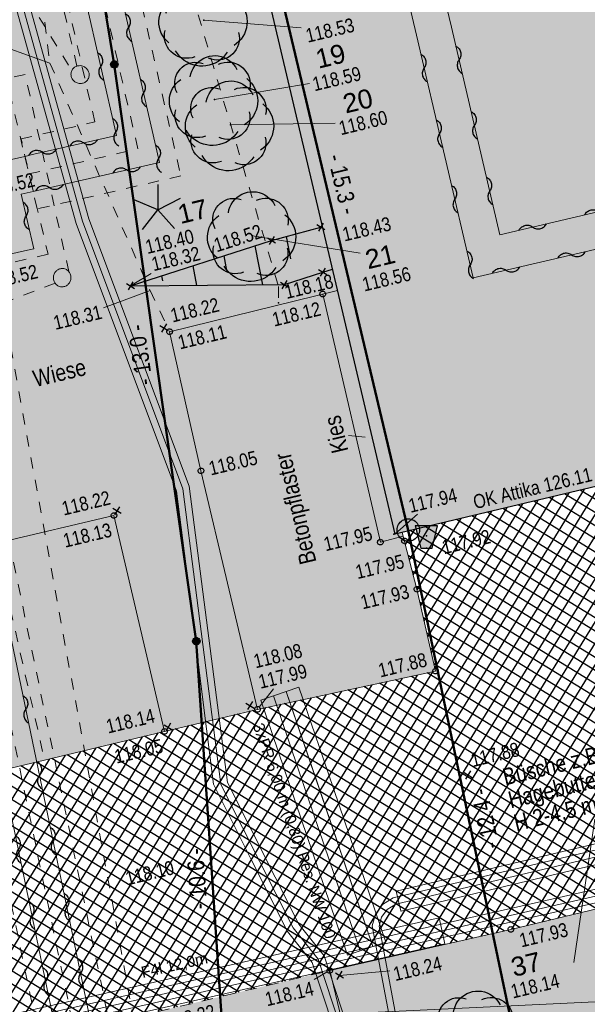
# Model space of a CAD drawing. Header units: metres. Extents: x 311004 to 311786, y 5688269 to 5688759.
# Tile 67 of 96: x 311197 to 311209, y 5688469 to 5688491. Entities that reach past the tile are written whole.
import ezdxf

# ---------------------------------------------------------------- set-up
doc = ezdxf.new("R2010")
doc.units = ezdxf.units.M
for name, pattern in [('1600.2028', [0]), ('2.10', [0.5, 0.25, -0.25]), ('2.31', [0]), ('2.32', [0]), ('2.35', [0]), ('2.611', [0]), ('2.7', [0]), ('2.8', [0])]:
    doc.linetypes.add(name, pattern=pattern)
doc.layers.get('0').update_dxf_attribs({"color": 1, "linetype": 'CONTINUOUS'})
for name, color, linetype in [('Bemaßung', 5, 'CONTINUOUS'), ('Bewuchs_Bäume', 92, 'CONTINUOUS'), ('Bewuchs_Sträucher_ Gebüsch', 1, 'CONTINUOUS'), ('Böschungen', 92, 'CONTINUOUS'), ('Dächer', 7, 'CONTINUOUS'), ('Fernwärme', 202, 'CONTINUOUS'), ('Flurstücke_Grenzpunkte', 51, 'CONTINUOUS'), ('Gebäude', 7, 'CONTINUOUS'), ('Gelände', 92, 'CONTINUOUS'), ('Nummerierung Pflanzen', 7, 'CONTINUOUS'), ('Nutzungsart', 92, 'CONTINUOUS'), ('Oberflächen', 7, 'CONTINUOUS'), ('Papierkörbe_Blumenkübel', 8, 'CONTINUOUS'), ('Schraffuren', 7, 'CONTINUOUS'), ('Straße', 7, 'CONTINUOUS'), ('Stromversorgung', 1, 'CONTINUOUS')]:
    doc.layers.add(name, color=color, linetype=linetype)
doc.styles.add('Bemaßung', font='Arial Narrow.ttf')
doc.styles.add('Beschriftung Elektroleitung', font='Arial.ttf', dxfattribs={"width": 0.97})
doc.styles.add('Geländehöhe', font='Arial Narrow.ttf')
doc.styles.add('Oberflächenmaterial', font='Arial Narrow.ttf')
doc.styles.add('Sachdaten Baum', font='Arial.ttf')

# ---------------------------------------------------------------- blocks, each defined once
blk = doc.blocks.new('Grenzpunkt')
at = {"color": 0, "lineweight": -2}
blk.add_lwpolyline([(0.433013, -0.25, -0.5773502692), (-0.433013, -0.25, -0.5773502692), (0, 0.5, -0.5773502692)], format="xyb", close=True, dxfattribs=at)
blk = doc.blocks.new('S2.100')
at = {"color": 0, "lineweight": -2}
for points in [[(-0.5, 0.5), (0.5, -0.5)], [(0.5, 0.5), (-0.5, -0.5)]]:
    blk.add_lwpolyline(points, dxfattribs=at)
blk = doc.blocks.new('S2.17')
at = {"color": 0, "lineweight": -2}
for points in [[(0, 0.375), (0, 0), (0.245, -0.28)], [(0, 0), (0.335, 0.17)], [(-0.23, -0.295), (0, 0), (-0.35, 0.145)]]:
    blk.add_lwpolyline(points, dxfattribs=at)
blk = doc.blocks.new('S2.144')
at = {"lineweight": -2}
blk.add_hatch(color=0, dxfattribs=at).paths.add_polyline_path([(-0.1, 0.2), (0.1, 0.2), (0.05, 0), (-0.05, 0)], flags=0)
at = {"color": 30}
blk.add_lwpolyline([(-0.1, 0.2), (-0.05, 0), (0.05, 0), (0.1, 0.2)], close=True, dxfattribs=at)
at = {"color": 0, "lineweight": -2}
blk.add_point((0, 0.111112), dxfattribs=at)
blk.add_point((0, 0.111112), dxfattribs=at)
at = {"color": 30}
blk.add_point((0, 0), dxfattribs=at)
blk = doc.blocks.new('S2.74', base_point=(0.010657, 0.01036))
at = {"color": 0, "lineweight": -2}
for points in [[(-0.25874, 0.264508), (-0.252041, 0.297084), (-0.241452, 0.328611), (-0.227128, 0.358626), (-0.209278, 0.386688), (-0.188166, 0.412385), (-0.164101, 0.43534), (-0.137436, 0.455216), (-0.108564, 0.471722), (-0.077906, 0.484614), (-0.045914, 0.493704), (-0.013059, 0.498858), (0.02018, 0.5), (0.053312, 0.497114), (0.085852, 0.490242), (0.117322, 0.479484), (0.14726, 0.465001), (0.175226, 0.447002), (0.20081, 0.425754), (0.223637, 0.401566), (0.24337, 0.374796), (0.259722, 0.345835)], [(-0.406145, 0.086604), (-0.41839, 0.115211), (-0.426729, 0.145191), (-0.431012, 0.176012), (-0.431165, 0.20713), (-0.427184, 0.237992), (-0.41914, 0.268052), (-0.407176, 0.296778), (-0.391504, 0.32366), (-0.3724, 0.348224), (-0.350203, 0.370033), (-0.325307, 0.388701), (-0.298153, 0.403898), (-0.26922, 0.415354), (-0.239024, 0.422868), (-0.208096, 0.426304), (-0.176986, 0.425604), (-0.146245, 0.420778), (-0.116416, 0.411914)], [(0.056404, 0.40683), (0.086648, 0.418137), (0.118101, 0.425436), (0.150234, 0.428604), (0.182507, 0.427589), (0.214377, 0.422407), (0.24531, 0.413146), (0.274784, 0.399962), (0.302304, 0.383074), (0.327409, 0.362769), (0.349676, 0.339386), (0.368731, 0.31332), (0.384254, 0.285007), (0.395984, 0.254924), (0.403722, 0.223576), (0.407342, 0.191492), (0.406779, 0.159208), (0.402045, 0.127268)], [(-0.38073, -0.238705), (-0.40627, -0.215832), (-0.428982, -0.19015), (-0.448559, -0.162004), (-0.464736, -0.131776), (-0.477294, -0.099874), (-0.486062, -0.06673), (-0.490925, -0.032792), (-0.491814, 0.001482), (-0.488718, 0.035626), (-0.481678, 0.06918), (-0.470792, 0.10169), (-0.456204, 0.132717), (-0.438112, 0.16184), (-0.416762, 0.188666), (-0.392442, 0.212832), (-0.365482, 0.23401)], [(0.371547, 0.244176), (0.39805, 0.220802), (0.42177, 0.194608), (0.442408, 0.165924), (0.459704, 0.135109), (0.473442, 0.102551), (0.483449, 0.06866), (0.489598, 0.033862), (0.491814, -0.001406), (0.490066, -0.0367), (0.484379, -0.071577), (0.474822, -0.105598), (0.461518, -0.138334), (0.444631, -0.169376), (0.424375, -0.198332), (0.401005, -0.224838), (0.374814, -0.248561), (0.346132, -0.269203)], [(-0.091002, -0.396276), (-0.121614, -0.405814), (-0.153197, -0.41134), (-0.185229, -0.412764), (-0.217178, -0.410059), (-0.248514, -0.403274), (-0.27872, -0.392518), (-0.307294, -0.377971), (-0.333761, -0.359874), (-0.357685, -0.338526), (-0.378668, -0.314283), (-0.396362, -0.287544), (-0.410476, -0.258754), (-0.420772, -0.22839), (-0.427084, -0.196954), (-0.429304, -0.164968), (-0.427397, -0.132961), (-0.421394, -0.101465)], [(0.396962, -0.12688), (0.403056, -0.158524), (0.404926, -0.190696), (0.40254, -0.222833), (0.395939, -0.254376), (0.385239, -0.284773), (0.370626, -0.313495), (0.352355, -0.340041), (0.330744, -0.363946), (0.306172, -0.384796), (0.279066, -0.402225), (0.2499, -0.41593), (0.219182, -0.42567), (0.187447, -0.431278), (0.15525, -0.432654), (0.123154, -0.429776), (0.091716, -0.422692), (0.061486, -0.411526)], [(0.269888, -0.345447), (0.248705, -0.374914), (0.224464, -0.401921), (0.197446, -0.42615), (0.16797, -0.44732), (0.13638, -0.465183), (0.103044, -0.479528), (0.068355, -0.490188), (0.032716, -0.497039), (-0.003453, -0.5), (-0.03973, -0.499037), (-0.075692, -0.49416), (-0.110917, -0.485428), (-0.144992, -0.472943), (-0.177519, -0.45685), (-0.208118, -0.437336), (-0.236429, -0.414632), (-0.262122, -0.389002), (-0.284897, -0.360748), (-0.304486, -0.330198)]]:
    blk.add_lwpolyline(points, dxfattribs=at)
blk.add_point((0.010657, 0.01036), dxfattribs=at)
blk = doc.blocks.new('Grenzpunkt_ Abm. nach Quellenlage n. zu spezifizieren')
at = {"lineweight": -2}
blk.add_hatch(color=0, dxfattribs=at).paths.add_polyline_path([(0.165, 0), (0.159378, -0.042705), (0.142894, -0.0825), (0.116673, -0.116673), (0.0825, -0.142894), (0.042705, -0.159378), (0, -0.165), (-0.042705, -0.159378), (-0.0825, -0.142894), (-0.116673, -0.116673), (-0.142894, -0.0825), (-0.159378, -0.042705), (-0.165, 0), (-0.159378, 0.042705), (-0.142894, 0.0825), (-0.116673, 0.116673), (-0.0825, 0.142894), (-0.042705, 0.159378), (0, 0.165), (0.042705, 0.159378), (0.0825, 0.142894), (0.116673, 0.116673), (0.142894, 0.0825), (0.159378, 0.042705)], flags=0)
at = {"color": 0, "lineweight": -2}
blk.add_lwpolyline([(0.142894, -0.0825, -0.577350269), (-0.142894, -0.0825, -0.577350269), (0, 0.165, -0.577350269)], format="xyb", close=True, dxfattribs=at)
blk = doc.blocks.new('Grenzpunkt mit Abmarkung')
at = {"color": 0, "lineweight": -2}
blk.add_lwpolyline([(0.433013, -0.25, -0.577350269), (-0.433013, -0.25, -0.577350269), (0, 0.5, -0.577350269)], format="xyb", close=True, dxfattribs=at)
blk = doc.blocks.new('O472')
at = {"layer": 'Flurstücke_Grenzpunkte', "color": 8, "linetype": '1600.2028', "lineweight": 50}
blk.add_lwpolyline([(311201.665, 5688454.927), (311201.32, 5688466.561), (311200.61, 5688477.099), (311198.784, 5688489.945), (311197.68, 5688496.632), (311185.638, 5688482.002), (311188.747, 5688467.635), (311190.149, 5688462.135), (311195.448, 5688456.866), (311202.03, 5688451.747)], close=True, dxfattribs=at)
blk = doc.blocks.new('O504')
at = {"layer": 'Flurstücke_Grenzpunkte', "color": 8, "linetype": '1600.2028', "lineweight": 50}
for points in [[(311217.595, 5688433.021), (311222.047, 5688435.363), (311218.764, 5688450.345), (311209.937, 5688448.629), (311205.868, 5688467.043), (311207.867, 5688467.467), (311205.331, 5688479.575), (311201.797, 5688494.462), (311200.954, 5688497.578), (311199.83, 5688501.822)], [(311196.835, 5688501.141), (311197.68, 5688496.632), (311198.784, 5688489.945), (311200.61, 5688477.099), (311201.32, 5688466.561), (311201.665, 5688454.927), (311202.03, 5688451.747), (311202.823, 5688444.83), (311204.037, 5688438.594), (311205.31, 5688437.569), (311210.849, 5688414.993)]]:
    blk.add_lwpolyline(points, dxfattribs=at)
blk = doc.blocks.new('O517')
at = {"layer": 'Flurstücke_Grenzpunkte', "color": 8, "linetype": '1600.2028', "lineweight": 50}
blk.add_lwpolyline([(311240.105, 5688503.492), (311239.106, 5688506.658), (311200.954, 5688497.578), (311201.797, 5688494.462), (311205.331, 5688479.575), (311207.867, 5688467.467), (311214.881, 5688468.954), (311218.764, 5688450.345), (311222.047, 5688435.363)], dxfattribs=at)
blk = doc.blocks.new('*X64')
at = {"color": 94, "linetype": '2.32', "lineweight": 25, "true_color": 0x009900}
for p, q in [((311202.613746, 5688486.112951), (311202.70839, 5688485.613841)), ((311201.917421, 5688485.905285), (311202.082264, 5688485.035986)), ((311201.224066, 5688485.681964), (311201.285882, 5688485.355977)), ((311200.530711, 5688485.458643), (311200.613132, 5688485.023993)), ((311199.837355, 5688485.235321), (311199.857961, 5688485.126659))]:
    blk.add_line(p, q, dxfattribs=at)
blk = doc.blocks.new('*X72')
at = {"color": 7, "linetype": '2.611', "lineweight": 25, "true_color": 0xffe5e5}
for p, q in [((311206.613366, 5688470.452432), (311213.380018, 5688481.468393)), ((311206.954186, 5688470.529634), (311213.723668, 5688481.550202)), ((311207.295005, 5688470.606836), (311213.969251, 5688481.472361)), ((311205.931728, 5688470.298029), (311212.692718, 5688481.304773)), ((311206.272547, 5688470.375231), (311213.036368, 5688481.386583)), ((311204.909269, 5688470.066424), (311211.661768, 5688481.059343)), ((311205.250089, 5688470.143626), (311212.005418, 5688481.141153)), ((311205.590908, 5688470.220827), (311212.349068, 5688481.222963)), ((311207.636019, 5688470.684354), (311214.05775, 5688481.13879)), ((311203.886811, 5688469.834819), (311210.630817, 5688480.813913)), ((311204.227631, 5688469.91202), (311210.974468, 5688480.895723)), ((311204.56845, 5688469.989222), (311211.318118, 5688480.977533)), ((311207.980555, 5688470.767607), (311214.146248, 5688480.805219)), ((311203.201758, 5688469.674857), (311209.943517, 5688480.650293)), ((311203.545657, 5688469.757073), (311210.287167, 5688480.732103)), ((311202.170062, 5688469.428212), (311208.912567, 5688480.404863)), ((311202.513961, 5688469.510427), (311209.256217, 5688480.486673)), ((311202.85786, 5688469.592642), (311209.599867, 5688480.568483)), ((311208.325092, 5688470.85086), (311214.234746, 5688480.471648)), ((311220.88512, 5688472.967108), (311208.814591, 5688480.381538)), ((311221.018372, 5688473.178655), (311209.158825, 5688480.463487)), ((311201.826163, 5688469.345997), (311208.568917, 5688480.323053)), ((311205.84558, 5688476.84481), (311207.881617, 5688480.159433)), ((311205.924571, 5688476.49576), (311208.225267, 5688480.241243)), ((311220.485364, 5688472.33247), (311207.78189, 5688480.135692)), ((311220.618616, 5688472.544016), (311208.126124, 5688480.217641)), ((311220.751868, 5688472.755562), (311208.470357, 5688480.29959)), ((311208.669628, 5688470.934112), (311214.323245, 5688480.138077)), ((311205.608609, 5688477.89196), (311206.850667, 5688479.914003)), ((311205.6876, 5688477.54291), (311207.194317, 5688479.995813)), ((311205.76659, 5688477.19386), (311207.537967, 5688480.077623)), ((311220.21886, 5688471.909377), (311207.093423, 5688479.971794)), ((311220.352112, 5688472.120924), (311207.437656, 5688480.053743)), ((311205.442901, 5688478.577481), (311206.163367, 5688479.750383)), ((311205.529619, 5688478.24101), (311206.507017, 5688479.832193)), ((311219.819103, 5688471.274739), (311206.060721, 5688479.725947)), ((311219.952355, 5688471.486285), (311206.404955, 5688479.807896)), ((311220.085607, 5688471.697831), (311206.749189, 5688479.889845)), ((311209.014164, 5688471.017365), (311214.411743, 5688479.804506)), ((311205.268725, 5688479.249215), (311205.476067, 5688479.586763)), ((311205.355813, 5688478.913348), (311205.819717, 5688479.668573)), ((311219.666315, 5688470.781795), (311205.372254, 5688479.562049)), ((311219.685851, 5688471.063192), (311205.716488, 5688479.643998)), ((311219.745285, 5688470.439889), (311205.243117, 5688479.347975)), ((311219.824256, 5688470.097983), (311205.333606, 5688478.998994)), ((311219.903226, 5688469.756078), (311205.424094, 5688478.650013)), ((311219.982196, 5688469.414172), (311205.514583, 5688478.301032)), ((311220.061166, 5688469.072266), (311205.593386, 5688477.959229)), ((311220.140137, 5688468.73036), (311205.670502, 5688477.618462)), ((311220.219107, 5688468.388455), (311205.747618, 5688477.277696)), ((311220.298077, 5688468.046549), (311205.824734, 5688476.936929)), ((311201.482264, 5688469.263782), (311205.877276, 5688476.418764)), ((311220.377047, 5688467.704643), (311205.90185, 5688476.596162)), ((311200.450567, 5688469.017136), (311204.863561, 5688476.201394)), ((311200.794466, 5688469.099351), (311205.201466, 5688476.273851)), ((311201.138365, 5688469.181566), (311205.539371, 5688476.346308)), ((311220.613958, 5688466.678926), (311205.04741, 5688476.240817)), ((311220.534988, 5688467.020832), (311205.401461, 5688476.316736)), ((311220.456018, 5688467.362737), (311205.755511, 5688476.392655)), ((311199.419912, 5688468.772187), (311203.849847, 5688475.984023)), ((311199.762773, 5688468.852712), (311204.187751, 5688476.05648)), ((311200.106668, 5688468.934921), (311204.525656, 5688476.128937)), ((311212.095295, 5688471.031398), (311203.985259, 5688476.01306)), ((311220.771899, 5688465.995114), (311204.33931, 5688476.088979)), ((311220.692929, 5688466.33702), (311204.69336, 5688476.164898)), ((311198.391331, 5688468.530614), (311202.836132, 5688475.766652)), ((311198.734191, 5688468.611138), (311203.174037, 5688475.839109)), ((311199.077052, 5688468.691663), (311203.511942, 5688475.911566)), ((311210.218131, 5688471.30427), (311202.923108, 5688475.785303)), ((311210.630835, 5688471.344161), (311203.277159, 5688475.861222)), ((311211.153782, 5688471.316333), (311203.631209, 5688475.937141)), ((311197.362749, 5688468.28904), (311201.819891, 5688475.545169)), ((311197.70561, 5688468.369565), (311202.160322, 5688475.621739)), ((311198.04847, 5688468.450089), (311202.498227, 5688475.694196)), ((311209.185049, 5688471.058657), (311201.86404, 5688475.555652)), ((311209.527845, 5688471.141489), (311202.215008, 5688475.633465)), ((311209.870641, 5688471.224322), (311202.569058, 5688475.709384)), ((311196.677029, 5688468.127991), (311201.132893, 5688475.38204)), ((311197.019889, 5688468.208516), (311201.476392, 5688475.463605)), ((311208.156662, 5688470.810161), (311200.830599, 5688475.31026)), ((311208.499457, 5688470.892993), (311201.175079, 5688475.392057)), ((311208.842253, 5688470.975825), (311201.51956, 5688475.473855)), ((311195.649725, 5688467.888498), (311200.102395, 5688475.137347)), ((311195.991611, 5688467.967436), (311200.445894, 5688475.218911)), ((311196.334168, 5688468.047467), (311200.789393, 5688475.300476)), ((311207.468428, 5688470.646119), (311200.141638, 5688475.146665)), ((311207.813866, 5688470.727328), (311200.486119, 5688475.228463)), ((311194.624067, 5688467.651684), (311199.070659, 5688474.890637)), ((311194.965953, 5688467.730622), (311199.41467, 5688474.973035)), ((311195.307839, 5688467.80956), (311199.758681, 5688475.055433)), ((311206.421548, 5688470.408982), (311199.110124, 5688474.900089)), ((311206.770508, 5688470.488028), (311199.453769, 5688474.9824)), ((311207.119468, 5688470.567074), (311199.797414, 5688475.06471)), ((311193.940295, 5688467.493808), (311198.382636, 5688474.725841)), ((311194.282181, 5688467.572746), (311198.726647, 5688474.808239)), ((311205.374668, 5688470.171845), (311198.079187, 5688474.653159)), ((311205.723628, 5688470.250891), (311198.422833, 5688474.735469)), ((311206.072588, 5688470.329936), (311198.766478, 5688474.817779)), ((311192.911937, 5688467.252597), (311197.350603, 5688474.478647)), ((311193.255283, 5688467.333912), (311197.694614, 5688474.561045)), ((311193.59841, 5688467.41487), (311198.038625, 5688474.643443)), ((311204.676747, 5688470.013753), (311197.391896, 5688474.488538)), ((311205.025707, 5688470.092799), (311197.735542, 5688474.570848)), ((311192.568591, 5688467.171282), (311197.007012, 5688474.396934)), ((311203.629867, 5688469.776616), (311196.358296, 5688474.243244)), ((311203.978827, 5688469.855662), (311196.702994, 5688474.324908)), ((311204.327787, 5688469.934708), (311197.047691, 5688474.406572)), ((311202.597694, 5688469.530445), (311195.324203, 5688473.998252)), ((311202.941522, 5688469.612643), (311195.668901, 5688474.079916)), ((311203.28535, 5688469.694841), (311196.013598, 5688474.16158)), ((311201.910038, 5688469.366049), (311194.634561, 5688473.835075)), ((311202.253866, 5688469.448247), (311194.979505, 5688473.916588)), ((311200.878555, 5688469.119454), (311193.595857, 5688473.592916)), ((311201.222382, 5688469.201652), (311193.942092, 5688473.673636)), ((311201.56621, 5688469.283851), (311194.288327, 5688473.754355)), ((311199.847071, 5688468.87286), (311192.557153, 5688473.350756)), ((311200.190899, 5688468.955058), (311192.903388, 5688473.431476)), ((311200.534727, 5688469.037256), (311193.249622, 5688473.512196)), ((311199.15642, 5688468.710303), (311191.865615, 5688473.188744)), ((311199.501951, 5688468.791455), (311192.210918, 5688473.270037)), ((311198.119825, 5688468.466848), (311190.830245, 5688472.944538)), ((311198.465357, 5688468.547999), (311191.175368, 5688473.02594)), ((311198.810888, 5688468.629151), (311191.520492, 5688473.107342)), ((311197.774294, 5688468.385696), (311190.485121, 5688472.863135))]:
    blk.add_line(p, q, dxfattribs=at)
blk = doc.blocks.new('Welle')
at = {"color": 0, "lineweight": -2}
blk.add_lwpolyline([(-0.5, 0), (-0.474045, 0.027768), (-0.445026, 0.052315), (-0.413339, 0.073306), (-0.379418, 0.090455), (-0.343727, 0.103526), (-0.306754, 0.11234), (-0.269004, 0.116778), (-0.230996, 0.116778), (-0.193246, 0.11234), (-0.156273, 0.103526), (-0.120582, 0.090455), (-0.086661, 0.073306), (-0.054974, 0.052315), (-0.025955, 0.027768), (0, 0), (0.025955, -0.027768), (0.054974, -0.052315), (0.086661, -0.073306), (0.120582, -0.090455), (0.156273, -0.103526), (0.193246, -0.11234), (0.230996, -0.116778), (0.269004, -0.116778), (0.306754, -0.11234), (0.343727, -0.103526), (0.379418, -0.090455), (0.413339, -0.073306), (0.445026, -0.052315), (0.474045, -0.027768), (0.5, 0)], dxfattribs=at)

msp = doc.modelspace()

# ---------------------------------------------------------------- hatches: boundary and pattern name
at = {"layer": 'Böschungen', "lineweight": 25, "true_color": 0x009900}
msp.add_hatch(color=94, dxfattribs=at).paths.add_polyline_path([(311202.441, 5688484.995), (311202.574, 5688485.04), (311203.426, 5688485.318), (311203.640598, 5688485.388019)], flags=0)
at = {"layer": 'Gebäude', "lineweight": 25, "true_color": 0xa6a6a6}
msp.add_hatch(color=253, dxfattribs=at).paths.add_polyline_path([(311243.568, 5688488.655), (311205.036, 5688479.482), (311201.496, 5688494.465), (311240.105, 5688503.492), (311242.793, 5688491.944)], flags=0)
at = {"layer": 'Schraffuren', "lineweight": 25, "true_color": 0xf0fff0}
for points in [[(311188.058, 5688472.324), (311187.982, 5688472.424), (311186.691, 5688478.057), (311185.792, 5688481.778), (311192.131, 5688489.364), (311193.867, 5688488.506), (311194.406, 5688486.26), (311196.037, 5688486.508), (311195.539, 5688488.879), (311193.867, 5688488.506), (311192.131, 5688489.364), (311195.842, 5688493.933), (311198.364, 5688496.942), (311204.506, 5688498.413), (311204.921, 5688496.712), (311205.183, 5688495.509), (311205.220143, 5688495.338435), (311201.496, 5688494.465), (311203.753184, 5688484.911501), (311200.016, 5688483.992), (311200.714, 5688480.894), (311201.975, 5688475.582), (311199.903, 5688475.09), (311198.776, 5688479.899), (311188.57, 5688477.492), (311189.679, 5688472.673)], [(311186.9, 5688465.84), (311187.01, 5688465.876), (311191.022, 5688466.805), (311192.168, 5688461.986), (311191.968, 5688461.607), (311192.743, 5688458.262), (311197.929, 5688459.484), (311197.183, 5688462.878), (311197.11, 5688463.163), (311200.857, 5688464.068), (311204.738, 5688464.942), (311203.583, 5688469.766), (311207.618, 5688470.68), (311210.159, 5688471.294, -0.223761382), (311212.747, 5688470.609, -0.15176893), (311214.072, 5688467.918), (311215.804, 5688459.663), (311215.55, 5688460.139), (311213.822, 5688459.786), (311214.023, 5688458.693), (311215.758, 5688459.049), (311215.55, 5688460.139), (311215.804, 5688459.663), (311217.346, 5688452.434), (311217.629, 5688452.454), (311218.679, 5688446.271, -0.143446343), (311218.297, 5688443.964, -0.387981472), (311214.44, 5688442.797, -0.032876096), (311207.564, 5688446.036), (311203.64, 5688448.503), (311199.021, 5688451.523), (311194.615, 5688454.583), (311191.975, 5688456.567), (311189.867, 5688458.623, -0.108334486), (311187.588, 5688462.991)]]:
    msp.add_hatch(color=7, dxfattribs=at).paths.add_polyline_path(points, flags=0)
at = {"layer": 'Schraffuren', "lineweight": 25, "true_color": 0xffe5e5}
for points in [[(311201.975, 5688475.582), (311200.714, 5688480.894), (311200.016, 5688483.992), (311203.426, 5688484.831), (311204.71, 5688479.307), (311205.219496, 5688479.439116), (311205.247, 5688479.333), (311205.526, 5688478.257), (311205.939, 5688476.432)], [(311189.679, 5688472.673), (311188.57, 5688477.492), (311198.776, 5688479.899), (311199.903, 5688475.09), (311197.231, 5688474.45), (311192.155, 5688473.257)], [(311191.022, 5688466.805), (311193.547, 5688467.403), (311196.098, 5688467.992), (311199.764, 5688468.853), (311203.583, 5688469.766), (311204.738, 5688464.942), (311200.857, 5688464.068), (311197.11, 5688463.163), (311194.64, 5688462.57), (311192.168, 5688461.986)]]:
    msp.add_hatch(color=7, dxfattribs=at).paths.add_polyline_path(points, flags=0)
at = {"layer": 'Schraffuren', "lineweight": 25}
msp.add_hatch(color=9, dxfattribs=at).paths.add_polyline_path([(311205.219496, 5688479.439116), (311204.71, 5688479.307), (311203.426, 5688484.831), (311203.753184, 5688484.911501), (311205.036, 5688479.482), (311205.198344, 5688479.520648)], flags=0)

# ---------------------------------------------------------------- linework, layer by layer
at = {"layer": 'Böschungen', "color": 94, "linetype": '2.31', "lineweight": 25, "true_color": 0x009900}
for p, q in [((311202.286, 5688486.024, 118.519), (311203.384, 5688486.322, 118.429)), ((311203.384, 5688486.322, 118.429), (311203.417773, 5688486.331156)), ((311199.144, 5688485.012, 118.317), (311202.286, 5688486.024, 118.519))]:
    msp.add_line(p, q, dxfattribs=at)
at = {"layer": 'Böschungen', "color": 94, "linetype": '2.32', "lineweight": 25, "true_color": 0x009900}
for p, q in [((311202.574, 5688485.04, 118.179), (311203.426, 5688485.318, 118.176)), ((311203.426, 5688485.318, 118.176), (311203.640598, 5688485.388019)), ((311199.144, 5688485.012, 118.317), (311202.574, 5688485.04, 118.179))]:
    msp.add_line(p, q, dxfattribs=at)
at = {"layer": 'Dächer', "color": 7, "true_color": 0xffffff}
msp.add_point((311205.01, 5688479.481, 126.106), dxfattribs=at)
at = {"layer": 'Fernwärme', "color": 7, "linetype": '2.10', "lineweight": 13}
for p, q in [((311194.5, 5688495.255, 118.624), (311197.839, 5688489.802)), ((311197.95, 5688489.906), (311197.336, 5688492.535)), ((311198.35, 5688488.663), (311197.482, 5688492.453)), ((311199.308, 5688488.062), (311198.44, 5688491.851)), ((311199.401, 5688491.239), (311200.266, 5688487.46)), ((311197.821893, 5688489.766181), (311197.828074, 5688489.78511)), ((311197.828074, 5688489.78511), (311197.834386, 5688489.804444)), ((311197.834386, 5688489.804444), (311197.844638, 5688489.821945)), ((311197.844638, 5688489.821945), (311197.854889, 5688489.839445)), ((311197.854889, 5688489.839445), (311197.868644, 5688489.854368)), ((311197.868644, 5688489.854368), (311197.88211, 5688489.868979)), ((311197.88211, 5688489.868979), (311197.898381, 5688489.880517)), ((311197.898381, 5688489.880517), (311197.913997, 5688489.89159)), ((311197.913997, 5688489.89159), (311197.931601, 5688489.899408)), ((311197.931601, 5688489.899408), (311197.948201, 5688489.90678)), ((311197.948201, 5688489.90678), (311197.966, 5688489.911)), ((311197.966, 5688489.911), (311197.983891, 5688489.91522)), ((311197.983891, 5688489.91522), (311198.002384, 5688489.916148)), ((311198.002384, 5688489.916148), (311198.021996, 5688489.917132)), ((311198.021996, 5688489.917132), (311198.04157, 5688489.914382)), ((311198.04157, 5688489.914382), (311198.061966, 5688489.911515)), ((311198.061966, 5688489.911515), (311198.081508, 5688489.904712)), ((311198.081508, 5688489.904712), (311198.101469, 5688489.897762)), ((311198.101469, 5688489.897762), (311198.119702, 5688489.886999)), ((311198.119702, 5688489.886999), (311198.137935, 5688489.876235)), ((311198.137935, 5688489.876235), (311198.153665, 5688489.862113)), ((311198.153665, 5688489.862113), (311198.169065, 5688489.848288)), ((311198.169065, 5688489.848288), (311198.181432, 5688489.831813)), ((311198.181432, 5688489.831813), (311198.1933, 5688489.816001)), ((311198.1933, 5688489.816001), (311198.201919, 5688489.798351)), ((311198.201919, 5688489.798351), (311198.210046, 5688489.781707)), ((311198.210046, 5688489.781707), (311198.215, 5688489.764)), ((311196.799, 5688489.718), (311195.198, 5688489.364)), ((311197.769, 5688485.33), (311196.799, 5688489.718)), ((311197.817681, 5688489.727165), (311197.819744, 5688489.746272)), ((311197.819413, 5688489.707887), (311197.817681, 5688489.727165)), ((311197.821046, 5688489.689707), (311197.819413, 5688489.707887)), ((311197.819744, 5688489.746272), (311197.821893, 5688489.766181)), ((311197.826, 5688489.672), (311197.821046, 5688489.689707)), ((311197.830954, 5688489.654293), (311197.826, 5688489.672)), ((311197.839065, 5688489.637649), (311197.830954, 5688489.654293)), ((311197.847665, 5688489.619999), (311197.839065, 5688489.637649)), ((311197.859498, 5688489.604187), (311197.847665, 5688489.619999)), ((311197.871828, 5688489.587712), (311197.859498, 5688489.604187)), ((311197.887172, 5688489.573887), (311197.871828, 5688489.587712)), ((311197.902846, 5688489.559765), (311197.887172, 5688489.573887)), ((311198.158353, 5688489.567021), (311198.141987, 5688489.555483)), ((311198.171904, 5688489.581632), (311198.158353, 5688489.567021)), ((311198.185745, 5688489.596555), (311198.171904, 5688489.581632)), ((311198.19607, 5688489.614055), (311198.185745, 5688489.596555)), ((311198.206394, 5688489.631556), (311198.19607, 5688489.614055)), ((311198.212763, 5688489.65089), (311198.206394, 5688489.631556)), ((311198.218999, 5688489.669819), (311198.212763, 5688489.65089)), ((311198.215, 5688489.764), (311198.219954, 5688489.746293)), ((311198.221186, 5688489.689728), (311198.218999, 5688489.669819)), ((311198.219954, 5688489.746293), (311198.221571, 5688489.728113)), ((311198.223284, 5688489.708835), (311198.221186, 5688489.689728)), ((311198.221571, 5688489.728113), (311198.223284, 5688489.708835)), ((311197.921005, 5688489.549001), (311197.902846, 5688489.559765)), ((311197.939164, 5688489.538238), (311197.921005, 5688489.549001)), ((311197.959039, 5688489.531288), (311197.939164, 5688489.538238)), ((311197.978496, 5688489.524485), (311197.959039, 5688489.531288)), ((311197.998798, 5688489.521618), (311197.978496, 5688489.524485)), ((311198.018282, 5688489.518868), (311197.998798, 5688489.521618)), ((311198.037798, 5688489.519852), (311198.018282, 5688489.518868)), ((311198.056201, 5688489.52078), (311198.037798, 5688489.519852)), ((311198.074, 5688489.525), (311198.056201, 5688489.52078)), ((311198.091891, 5688489.52922), (311198.074, 5688489.525)), ((311198.108581, 5688489.536592), (311198.091891, 5688489.52922)), ((311198.126281, 5688489.54441), (311198.108581, 5688489.536592)), ((311198.141987, 5688489.555483), (311198.126281, 5688489.54441)), ((311196.453, 5688489.319), (311197.307, 5688485.719)), ((311196.705, 5688488.286), (311198.35, 5688488.663)), ((311197.062, 5688486.726), (311196.705, 5688488.286)), ((311196.883, 5688487.506), (311199.308, 5688488.062)), ((311200.266, 5688487.46), (311197.062, 5688486.726)), ((311197.307, 5688485.719), (311193.658, 5688484.854)), ((311197.582504, 5688485.395224), (311197.602225, 5688485.397546)), ((311197.602225, 5688485.397546), (311197.62237, 5688485.399917)), ((311197.62237, 5688485.399917), (311197.642506, 5688485.39794)), ((311197.642506, 5688485.39794), (311197.662643, 5688485.395963)), ((311197.662643, 5688485.395963), (311197.681917, 5688485.389721)), ((311195.215, 5688485.224), (311200.958, 5688457.616)), ((311197.425422, 5688485.193077), (311197.427546, 5688485.214092)), ((311197.42747, 5688485.172103), (311197.425422, 5688485.193077)), ((311197.427546, 5688485.214092), (311197.429669, 5688485.235107)), ((311197.429669, 5688485.235107), (311197.435874, 5688485.255271)), ((311197.435874, 5688485.255271), (311197.441948, 5688485.275012)), ((311197.441948, 5688485.275012), (311197.451686, 5688485.293124)), ((311197.451686, 5688485.293124), (311197.461031, 5688485.310507)), ((311197.461031, 5688485.310507), (311197.473395, 5688485.325724)), ((311197.473395, 5688485.325724), (311197.485054, 5688485.340073)), ((311197.485054, 5688485.340073), (311197.499, 5688485.352)), ((311197.499, 5688485.352), (311197.512946, 5688485.363927)), ((311197.512946, 5688485.363927), (311197.528712, 5688485.373034)), ((311197.528712, 5688485.373034), (311197.545431, 5688485.382692)), ((311197.545431, 5688485.382692), (311197.563586, 5688485.388829)), ((311197.563586, 5688485.388829), (311197.582504, 5688485.395224)), ((311197.681917, 5688485.389721), (311197.700786, 5688485.383611)), ((311197.700786, 5688485.383611), (311197.718052, 5688485.373663)), ((311197.718052, 5688485.373663), (311197.734623, 5688485.364116)), ((311197.734623, 5688485.364116), (311197.749081, 5688485.351398)), ((311197.749081, 5688485.351398), (311197.762715, 5688485.339404)), ((311197.762715, 5688485.339404), (311197.774, 5688485.325)), ((311197.774, 5688485.325), (311197.785285, 5688485.310596)), ((311197.785285, 5688485.310596), (311197.793844, 5688485.294261)), ((311197.793844, 5688485.294261), (311197.80292, 5688485.27694)), ((311197.80292, 5688485.27694), (311197.808603, 5688485.258082)), ((311197.808603, 5688485.258082), (311197.814525, 5688485.238431)), ((311197.814525, 5688485.238431), (311197.81653, 5688485.217897)), ((311197.818578, 5688485.196923), (311197.816454, 5688485.175908)), ((311197.81653, 5688485.217897), (311197.818578, 5688485.196923)), ((311194.436, 5688485.038), (311200.027, 5688458.159)), ((311197.466, 5688485.069), (311196.298, 5688484.631)), ((311197.429475, 5688485.151569), (311197.42747, 5688485.172103)), ((311197.435397, 5688485.131918), (311197.429475, 5688485.151569)), ((311197.44108, 5688485.11306), (311197.435397, 5688485.131918)), ((311197.450156, 5688485.095739), (311197.44108, 5688485.11306)), ((311197.458715, 5688485.079404), (311197.450156, 5688485.095739)), ((311197.47, 5688485.065), (311197.458715, 5688485.079404)), ((311197.481285, 5688485.050596), (311197.47, 5688485.065)), ((311197.494919, 5688485.038602), (311197.481285, 5688485.050596)), ((311197.509377, 5688485.025884), (311197.494919, 5688485.038602)), ((311197.525948, 5688485.016337), (311197.509377, 5688485.025884)), ((311197.543214, 5688485.006389), (311197.525948, 5688485.016337)), ((311197.562083, 5688485.000279), (311197.543214, 5688485.006389)), ((311197.581357, 5688484.994037), (311197.562083, 5688485.000279)), ((311197.601494, 5688484.99206), (311197.581357, 5688484.994037)), ((311197.62163, 5688484.990083), (311197.601494, 5688484.99206)), ((311197.641775, 5688484.992454), (311197.62163, 5688484.990083)), ((311197.661496, 5688484.994776), (311197.641775, 5688484.992454)), ((311197.680414, 5688485.001171), (311197.661496, 5688484.994776)), ((311197.698569, 5688485.007308), (311197.680414, 5688485.001171)), ((311197.715288, 5688485.016966), (311197.698569, 5688485.007308)), ((311197.731054, 5688485.026073), (311197.715288, 5688485.016966)), ((311197.745, 5688485.038), (311197.731054, 5688485.026073)), ((311197.758946, 5688485.049927), (311197.745, 5688485.038)), ((311197.770605, 5688485.064276), (311197.758946, 5688485.049927)), ((311197.782969, 5688485.079493), (311197.770605, 5688485.064276)), ((311197.792314, 5688485.096876), (311197.782969, 5688485.079493)), ((311197.802052, 5688485.114988), (311197.792314, 5688485.096876)), ((311197.808126, 5688485.134729), (311197.802052, 5688485.114988)), ((311197.814331, 5688485.154893), (311197.808126, 5688485.134729)), ((311197.816454, 5688485.175908), (311197.814331, 5688485.154893)), ((311199.082, 5688458.776), (311193.658, 5688484.853)), ((311196.298, 5688484.631), (311205.786, 5688432.718))]:
    msp.add_line(p, q, dxfattribs=at)
at = {"layer": 'Fernwärme', "lineweight": 18}
for p, q in [((311205.906, 5688492.426), (311206.292, 5688490.777)), ((311205.906, 5688492.426), (311206.292, 5688490.777)), ((311197.981, 5688492.093), (311198.829, 5688488.362)), ((311197.981, 5688492.093), (311198.829, 5688488.362)), ((311205.514, 5688490.595), (311205.219, 5688491.85)), ((311205.514, 5688490.595), (311205.219, 5688491.85)), ((311198.931, 5688491.501), (311199.787, 5688487.761)), ((311198.931, 5688491.501), (311199.787, 5688487.761)), ((311206.292, 5688490.777), (311207.375, 5688486.152)), ((311206.292, 5688490.777), (311207.375, 5688486.152)), ((311205.514, 5688490.595), (311206.779, 5688485.192)), ((311205.514, 5688490.595), (311206.779, 5688485.192)), ((311198.829, 5688488.362), (311197.912, 5688488.153)), ((311198.829, 5688488.362), (311197.912, 5688488.153)), ((311197.912, 5688488.153), (311196.994, 5688487.942)), ((311197.912, 5688488.153), (311196.994, 5688487.942)), ((311196.791, 5688487.895), (311195.751, 5688487.658)), ((311196.791, 5688487.895), (311195.751, 5688487.658)), ((311196.994, 5688487.942), (311196.791, 5688487.895)), ((311196.994, 5688487.942), (311196.791, 5688487.895)), ((311199.787, 5688487.761), (311198.068, 5688487.368)), ((311199.787, 5688487.761), (311198.068, 5688487.368)), ((311197.172, 5688487.162), (311196.976, 5688487.117)), ((311197.172, 5688487.162), (311196.976, 5688487.117)), ((311198.068, 5688487.368), (311197.172, 5688487.162)), ((311198.068, 5688487.368), (311197.172, 5688487.162)), ((311196.709, 5688487.056), (311196.976, 5688487.117)), ((311196.709, 5688487.056), (311196.976, 5688487.117)), ((311196.988, 5688485.838), (311196.709, 5688487.056)), ((311196.988, 5688485.838), (311196.709, 5688487.056)), ((311207.375, 5688486.152), (311210.841, 5688486.964)), ((311207.375, 5688486.152), (311210.841, 5688486.964)), ((311206.779, 5688485.192), (311211.804, 5688486.368)), ((311206.779, 5688485.192), (311211.804, 5688486.368)), ((311196.782, 5688485.79), (311196.988, 5688485.838)), ((311196.782, 5688485.79), (311196.988, 5688485.838)), ((311196.111, 5688485.637), (311196.782, 5688485.79)), ((311196.111, 5688485.637), (311196.782, 5688485.79)), ((311194.825, 5688485.13), (311200.5, 5688457.852)), ((311194.825, 5688485.13), (311200.5, 5688457.852)), ((311194.047, 5688484.946), (311199.555, 5688458.467)), ((311194.047, 5688484.946), (311199.555, 5688458.467))]:
    msp.add_line(p, q, dxfattribs=at)
at = {"layer": 'Gebäude', "color": 7, "linetype": '2.7', "lineweight": 25}
for p in [(311201.496, 5688494.465, 118.572), (311243.568, 5688488.655)]:
    msp.add_line(p, (311205.036, 5688479.482, 117.938), dxfattribs=at)
at = {"layer": 'Gelände', "color": 7, "linetype": 'Continuous', "lineweight": 18}
for p, q in [((311202.948403, 5688490.75855, 118.534), (311200.78, 5688490.926, 118.534)), ((311196.478822, 5688490.287155, 118.445), (311197.348, 5688489.975, 118.445)), ((311203.13509, 5688489.522223, 118.59), (311201.015, 5688489.16, 118.59)), ((311203.700987, 5688488.637287, 118.595), (311201.371, 5688488.596, 118.595)), ((311199.605912, 5688485.28511, 118.317), (311199.144, 5688485.012, 118.317)), ((311198.541993, 5688484.526558, 118.309), (311199.58, 5688484.912, 118.309)), ((311205.538917, 5688479.924717, 117.938), (311205.036, 5688479.482, 117.938)), ((311202.331687, 5688476.039392, 117.988), (311202.013433, 5688475.631284, 117.988)), ((311203.232816, 5688469.565852, 118.14), (311203.52874, 5688469.734987, 118.14)), ((311204.922379, 5688469.756056, 118.244), (311203.798, 5688469.658, 118.244))]:
    msp.add_line(p, q, dxfattribs=at)
at = {"layer": 'Nummerierung Pflanzen', "color": 7, "linetype": 'Continuous', "lineweight": 13}
msp.add_line((311204.262269, 5688485.738744, 118.558), (311201.863, 5688486.13, 118.558), dxfattribs=at)
at = {"layer": 'Nutzungsart', "color": 7, "linetype": '2.10', "lineweight": 13}
for p, q in [((311199.661, 5688494.404, 118.654), (311202.441, 5688484.995, 118.168)), ((311196.919, 5688493.362, 118.591), (311197.348, 5688489.975, 118.445)), ((311197.348, 5688489.975, 118.445), (311199.58, 5688484.912, 118.309)), ((311202.441, 5688484.995, 118.168), (311202.442119, 5688484.588925)), ((311199.58, 5688484.912, 118.309), (311200.016, 5688483.992, 118.107)), ((311196.137096, 5688479.276637), (311197.231, 5688474.45, 118.125)), ((311199.764, 5688468.853, 118.22), (311203.583, 5688469.766, 118.14))]:
    msp.add_line(p, q, dxfattribs=at)
at = {"layer": 'Nutzungsart', "color": 7, "true_color": 0xffffff}
msp.add_point((311202.442, 5688484.632, 118.167), dxfattribs=at)
at = {"layer": 'Oberflächen', "color": 7, "linetype": 'Continuous', "lineweight": 18}
for p, q in [((311203.998367, 5688481.677337), (311204.370543, 5688481.641826)), ((311209.490009, 5688473.139889), (311209.019422, 5688469.946041))]:
    msp.add_line(p, q, dxfattribs=at)
at = {"layer": 'Straße', "color": 7, "linetype": '2.35', "lineweight": 18}
for p, q in [((311203.753184, 5688484.911501), (311200.016, 5688483.992, 118.107)), ((311203.426, 5688484.831, 118.121), (311204.71, 5688479.307, 117.948)), ((311200.016, 5688483.992, 118.107), (311200.714, 5688480.894, 118.052)), ((311200.714, 5688480.894, 118.052), (311201.975, 5688475.582, 117.988)), ((311188.57, 5688477.492, 118.388), (311198.776, 5688479.899, 118.13)), ((311198.776, 5688479.899, 118.13), (311199.903, 5688475.09, 118.049)), ((311205.198344, 5688479.520648), (311205.526, 5688478.257, 117.926)), ((311204.71, 5688479.307, 117.948), (311205.219496, 5688479.439116)), ((311205.526, 5688478.257, 117.926), (311205.939, 5688476.432, 117.878)), ((311205.939, 5688476.432, 117.878), (311201.975, 5688475.582, 117.988)), ((311201.975, 5688475.582, 117.988), (311199.903, 5688475.09, 118.049)), ((311197.231, 5688474.45, 118.125), (311199.903, 5688475.09, 118.049)), ((311194.69, 5688473.848, 118.202), (311197.231, 5688474.45, 118.125)), ((311207.618, 5688470.68, 117.932), (311210.159, 5688471.294, 117.797)), ((311203.583, 5688469.766, 118.14), (311207.618, 5688470.68, 117.932)), ((311203.583, 5688469.766, 118.14), (311204.738, 5688464.942, 118.225))]:
    msp.add_line(p, q, dxfattribs=at)
at = {"layer": 'Stromversorgung', "color": 3, "linetype": '2.8', "lineweight": 13}
for p, q in [((311197.933, 5688486.405), (311196.538, 5688491.421)), ((311198.076, 5688486.457), (311196.685, 5688491.455)), ((311200.171, 5688480.441), (311197.933, 5688486.405)), ((311200.312, 5688480.495), (311198.076, 5688486.457)), ((311200.486, 5688477.954), (311200.171, 5688480.441)), ((311200.586, 5688478.352), (311200.312, 5688480.495)), ((311201.156, 5688473.908), (311200.586, 5688478.352)), ((311200.763, 5688475.735), (311200.486, 5688477.954)), ((311200.996, 5688473.918), (311200.763, 5688475.735)), ((311201.826, 5688472.25), (311200.996, 5688473.918)), ((311201.641, 5688472.948), (311201.156, 5688473.908)), ((311202.768, 5688470.719), (311201.641, 5688472.948)), ((311202.642, 5688470.637), (311201.826, 5688472.25)), ((311203.327, 5688470.021), (311202.768, 5688470.719)), ((311203.194, 5688469.947), (311202.642, 5688470.637)), ((311204.855, 5688464.865), (311203.194, 5688469.947)), ((311205.011, 5688464.884), (311203.327, 5688470.021))]:
    msp.add_line(p, q, dxfattribs=at)
at = {"layer": 'Stromversorgung', "color": 134, "linetype": '2.8', "lineweight": 13}
for p, q in [((311196.829, 5688491.498), (311198.217, 5688486.509)), ((311198.217, 5688486.509), (311200.451, 5688480.55)), ((311200.451, 5688480.55), (311201.302, 5688473.953)), ((311201.302, 5688473.953), (311202.895, 5688470.801)), ((311212.493, 5688473.152), (311204.993, 5688471.381)), ((311212.526, 5688473.005), (311205.052, 5688471.24)), ((311194.38, 5688468.157), (311212.996, 5688472.365)), ((311194.412, 5688468.011), (311213.029, 5688472.218)), ((311194.444, 5688467.865), (311213.062, 5688472.073)), ((311204.993, 5688471.381), (311204.755, 5688471.234)), ((311204.755, 5688471.234), (311204.601, 5688471.02)), ((311205.052, 5688471.24), (311204.86, 5688471.122)), ((311204.601, 5688471.02), (311204.531, 5688470.759)), ((311204.739, 5688470.954), (311204.685, 5688470.754)), ((311204.86, 5688471.122), (311204.739, 5688470.954)), ((311202.895, 5688470.801), (311203.46, 5688470.094)), ((311204.531, 5688470.759), (311205.322, 5688466.544)), ((311204.685, 5688470.754), (311205.472, 5688466.559)), ((311203.46, 5688470.094), (311204.936, 5688465.595)), ((311212.86, 5688469.226), (311202.787, 5688468.752))]:
    msp.add_line(p, q, dxfattribs=at)
at = {"layer": 'Stromversorgung', "color": 7, "linetype": '2.8', "lineweight": 13}
for p, q in [((311202.328, 5688475.885), (311202.612, 5688475.981)), ((311202.612, 5688475.981), (311202.896, 5688476.079)), ((311202.612, 5688475.981), (311203.158, 5688474.376)), ((311204.545, 5688470.301), (311202.612, 5688475.981)), ((311202.896, 5688476.079), (311203.443, 5688474.474)), ((311202.044, 5688475.788), (311202.328, 5688475.885)), ((311203.976, 5688470.108), (311202.044, 5688475.788)), ((311202.873, 5688474.282), (311202.328, 5688475.885)), ((311203.443, 5688474.474), (311203.442, 5688474.473)), ((311203.442, 5688474.473), (311204.829, 5688470.398)), ((311204.26, 5688470.205), (311202.873, 5688474.282)), ((311203.158, 5688474.376), (311204.545, 5688470.301)), ((311205.064, 5688471.534), (311211.253, 5688473.006)), ((311210.975, 5688472.477), (311205.174, 5688471.085)), ((311205.169, 5688471.095), (311205.064, 5688471.534)), ((311194.346, 5688468.303), (311206.017, 5688470.942)), ((311205.174, 5688471.085), (311205.169, 5688471.095)), ((311206.017, 5688470.942), (311206.149, 5688470.358)), ((311206.149, 5688470.358), (311194.478, 5688467.72)), ((311204.545, 5688470.301), (311204.26, 5688470.205)), ((311204.829, 5688470.398), (311204.545, 5688470.301)), ((311204.26, 5688470.205), (311203.976, 5688470.108))]:
    msp.add_line(p, q, dxfattribs=at)

# ---------------------------------------------------------------- block references
at = {"layer": 'Bewuchs_Bäume', "color": 94, "true_color": 0x009900, "xscale": 2, "yscale": 2}
for p in [(311200.78, 5688490.926, 118.534), (311201.015, 5688489.16, 118.59), (311201.371, 5688488.596, 118.595), (311201.863, 5688486.13, 118.558), (311206.877, 5688468.329, 118.143)]:
    msp.add_blockref('S2.74', p, dxfattribs=at)
at = {"layer": 'Bewuchs_Sträucher_ Gebüsch', "color": 94, "true_color": 0x009900, "xscale": 1.5, "yscale": 1.5}
msp.add_blockref('S2.17', (311199.754, 5688486.709, 118.403), dxfattribs=at)
at = {"layer": 'Böschungen', "color": 94, "true_color": 0x009900, "xscale": 0.15, "yscale": 0.15, "rotation": 13.499999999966}
for p in [(311203.384, 5688486.322, 118.429), (311202.286, 5688486.024, 118.519), (311203.426, 5688485.318, 118.176), (311199.144, 5688485.012, 118.317), (311202.574, 5688485.04, 118.179)]:
    msp.add_blockref('S2.100', p, dxfattribs=at)
at = {"layer": 'Böschungen', "color": 7, "true_color": 0xffffff}
msp.add_blockref('*X64', (0, 0), dxfattribs=at)
at = {"layer": 'Fernwärme', "color": 34, "true_color": 0x994c00, "xscale": 0.625, "yscale": 0.625}
for p, rotation in [((311199.098331, 5688490.769905), 282.891639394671), ((311198.479673, 5688489.898957), 282.804929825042), ((311206.462996, 5688490.046753), 283.17905045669), ((311205.684973, 5688489.864748), 283.1772593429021), ((311199.432993, 5688489.307714), 282.891639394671), ((311206.804988, 5688488.58626), 283.17905045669), ((311198.812122, 5688488.436261), 282.804929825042), ((311206.02692, 5688488.404244), 283.1772593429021), ((311198.097752, 5688488.195336), 192.839368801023), ((311197.181059, 5688487.984995), 192.944465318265), ((311199.767655, 5688487.845523), 282.891639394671), ((311199.055864, 5688487.593847), 192.877716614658), ((311207.146981, 5688487.125766), 283.17905045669), ((311197.337069, 5688487.199951), 192.947905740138), ((311206.368867, 5688486.94374), 283.1772593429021), ((311196.820539, 5688486.569066), 102.901821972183), ((311209.565685, 5688486.665225), 13.185224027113), ((311208.105228, 5688486.323075), 13.185224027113), ((311208.969805, 5688485.704714), 13.171863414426), ((311206.710813, 5688485.483235), 283.1772593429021), ((311207.509268, 5688485.362905), 13.171863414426), ((311196.810899, 5688475.584388), 281.752351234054), ((311197.116422, 5688474.115832), 281.752351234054), ((311197.421945, 5688472.647277), 281.752351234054), ((311196.643595, 5688472.463204), 281.750746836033), ((311197.727467, 5688471.178721), 281.752351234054), ((311196.949077, 5688470.99464), 281.750746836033), ((311197.254559, 5688469.526076), 281.750746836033), ((311198.03299, 5688469.710165), 281.752351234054)]:
    msp.add_blockref('Welle', p, dxfattribs=dict(at, rotation=rotation))
at = {"layer": 'Flurstücke_Grenzpunkte', "color": 7, "true_color": 0xffffff}
for name in ['O517', 'O504', 'O472']:
    msp.add_blockref(name, (0, 0), dxfattribs=at)
at = {"layer": 'Flurstücke_Grenzpunkte', "color": 7, "xscale": 0.5, "yscale": 0.5}
msp.add_blockref('Grenzpunkt_ Abm. nach Quellenlage n. zu spezifizieren', (311198.784, 5688489.945), dxfattribs=at)
at = {"layer": 'Flurstücke_Grenzpunkte', "color": 8, "xscale": 0.5, "yscale": 0.5}
for name, p in [('Grenzpunkt mit Abmarkung', (311205.331, 5688479.575)), ('Grenzpunkt_ Abm. nach Quellenlage n. zu spezifizieren', (311200.61, 5688477.099))]:
    msp.add_blockref(name, p, dxfattribs=at)
at = {"layer": 'Gelände', "color": 94, "true_color": 0x009900, "xscale": 0.15, "yscale": 0.15, "rotation": 13.499999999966}
for p in [(311199.891, 5688484.074, 118.215), (311198.843, 5688480.004, 118.215), (311201.805, 5688475.667, 118.08), (311199.983, 5688475.182, 118.138), (311206.664, 5688474.119, 117.885), (311200.298, 5688472.112, 118.097), (311203.798, 5688469.658, 118.244)]:
    msp.add_blockref('S2.100', p, dxfattribs=at)
at = {"layer": 'Papierkörbe_Blumenkübel', "color": 7, "xscale": 2.5, "yscale": 2.5}
msp.add_blockref('S2.144', (311205.736, 5688479.17, 117.923), dxfattribs=at)
at = {"layer": 'Schraffuren', "color": 7, "true_color": 0xffffff}
msp.add_blockref('*X72', (0, 0), dxfattribs=at)
at = {"layer": 'Straße', "color": 7, "xscale": 0.125, "yscale": 0.125, "rotation": 13.499999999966}
for p in [(311203.426, 5688484.831, 118.121), (311200.016, 5688483.992, 118.107), (311200.714, 5688480.894, 118.052), (311198.776, 5688479.899, 118.13), (311204.71, 5688479.307, 117.948), (311205.247, 5688479.333, 117.946), (311205.526, 5688478.257, 117.926), (311205.939, 5688476.432, 117.878), (311201.975, 5688475.582, 117.988), (311199.903, 5688475.09, 118.049), (311207.618, 5688470.68, 117.932), (311203.583, 5688469.766, 118.14)]:
    msp.add_blockref('Grenzpunkt', p, dxfattribs=at)

# ---------------------------------------------------------------- texts
at = {"layer": 'Bemaßung', "color": 7, "lineweight": 18, "char_height": 0.375, "line_spacing_factor": 0.84, "style": 'Bemaßung'}
for s, insert, attachment_point, rotation in [('- 15.3 -', (311203.682204, 5688487.233039), 8, 283.3541847), ('- 13.0 -', (311199.548493, 5688483.50089), 8, 98.0901472), ('- 12.4 -', (311206.717598, 5688473.770957), 3, 101.8294987), ('- 10.6 -', (311200.815339, 5688471.819917), 8, 93.8545009)]:
    msp.add_mtext(s, dxfattribs=dict(at, insert=insert, attachment_point=attachment_point, rotation=rotation))
at = {"layer": 'Dächer', "color": 7, "lineweight": 18, "insert": (311206.822026, 5688480.034272, 126.106), "char_height": 0.3125, "attachment_point": 7, "rotation": 13.5181837, "line_spacing_factor": 0.84, "style": 'Geländehöhe'}
msp.add_mtext('OK Attika 126.11', dxfattribs=at)
at = {"layer": 'Gelände', "color": 7, "lineweight": 18, "char_height": 0.3125, "line_spacing_factor": 0.84, "style": 'Geländehöhe'}
for s, insert, attachment_point, rotation in [('118.53', (311203.019718, 5688490.729291, 118.534), 1, 13.5181837), ('118.59', (311203.169052, 5688489.648333, 118.59), 1, 13.5181837), ('118.60', (311203.757483, 5688488.66967, 118.595), 1, 13.5181837), ('118.52', (311197.039906, 5688487.230513, 118.524), 9, 13.5181837), ('118.43', (311203.836105, 5688486.302801, 118.429), 1, 13.5181837), ('118.40', (311199.978889, 5688486.152193, 118.403), 2, 13.5181837), ('118.52', (311202.107581, 5688486.089986, 118.519), 9, 17.8531173), ('118.32', (311199.658528, 5688485.333627, 118.317), 7, 13.5181837), ('118.52', (311197.10686, 5688485.187366, 118.517), 9, 13.5181837), ('118.56', (311204.278275, 5688485.188647, 118.558), 1, 13.5181837), ('118.18', (311203.614293, 5688485.278498, 118.176), 3, 13.5181837), ('118.22', (311200.081461, 5688484.191079, 118.215), 7, 13.5181837), ('118.31', (311198.46218, 5688484.591163, 118.309), 3, 13.5181837), ('118.12', (311203.336161, 5688484.663879, 118.121), 3, 13.5181837), ('118.11', (311200.171601, 5688483.899086, 118.107), 1, 13.5181837), ('118.05', (311200.896305, 5688480.937829, 118.052), 4, 13.5181837), ('117.94', (311205.382859, 5688479.951479, 117.938), 7, 13.5181837), ('118.22', (311198.723074, 5688480.146952, 118.215), 9, 13.5181837), ('118.13', (311198.678143, 5688479.739198, 118.13), 3, 13.5181837), ('117.95', (311204.557119, 5688479.352843, 117.948), 9, 13.5181837), ('117.92', (311206.089288, 5688479.182716, 117.923), 4, 13.5181837), ('117.95', (311205.19325, 5688479.040499, 117.946), 3, 13.5181837), ('117.93', (311205.343695, 5688478.213171, 117.926), 6, 13.5181837), ('118.08', (311201.930718, 5688476.489322, 118.08), 7, 13.5181837), ('117.88', (311205.773598, 5688476.541122, 117.878), 9, 13.5181837), ('117.99', (311202.03996, 5688476.033537, 117.988), 7, 13.5181837), ('118.14', (311199.710899, 5688475.293558, 118.138), 9, 13.5181837), ('118.05', (311199.823951, 5688474.930924, 118.049), 3, 13.5181837), ('117.88', (311206.76855, 5688474.289731, 117.885), 7, 13.5181837), ('118.10', (311200.103541, 5688472.065249, 118.097), 6, 13.5181837), ('117.93', (311207.777802, 5688470.582143, 117.932), 1, 13.5181837), ('118.24', (311204.968448, 5688469.831808, 118.244), 1, 13.5181837), ('118.14', (311207.662235, 5688469.135957, 118.143), 7, 13.5181837), ('118.14', (311203.177866, 5688469.527042, 118.14), 3, 13.5181837), ('118.22', (311199.92044, 5688468.760464, 118.22), 1, 13.5181837)]:
    msp.add_mtext(s, dxfattribs=dict(at, insert=insert, attachment_point=attachment_point, rotation=rotation))
at = {"layer": 'Nummerierung Pflanzen', "color": 7, "lineweight": 25, "char_height": 0.425, "rotation": 13.5181837, "line_spacing_factor": 0.84, "style": 'Sachdaten Baum'}
for s, insert, attachment_point in [('19', (311203.329563, 5688489.84094, 118.59), 7), ('20', (311203.837224, 5688489.263123, 118.595), 1), ('17', (311200.156726, 5688486.800576, 118.403), 1), ('21', (311204.336419, 5688485.793948, 118.558), 1), ('37', (311207.683814, 5688469.615108, 118.143), 7)]:
    msp.add_mtext(s, dxfattribs=dict(at, insert=insert, attachment_point=attachment_point))
at = {"layer": 'Oberflächen', "color": 7, "lineweight": 18, "char_height": 0.375, "line_spacing_factor": 0.84, "style": 'Oberflächenmaterial'}
for s, insert, attachment_point, rotation in [('Wiese', (311197.026014, 5688482.75039), 7, 13.5181837), ('Kies', (311203.444016, 5688482.066563), 3, 103.2933695), ('Betonpflaster', (311202.339933, 5688481.241142), 3, 103.3540732), ('Büsche z.B. Ahorn/\\PHagebutte/Haselnuss\\PH 2-4,5 m', (311207.753372, 5688472.797411), 7, 13.5843738)]:
    msp.add_mtext(s, dxfattribs=dict(at, insert=insert, attachment_point=attachment_point, rotation=rotation))
at = {"layer": 'Stromversorgung', "color": 1, "lineweight": 25, "char_height": 0.25, "line_spacing_factor": 0.84, "style": 'Beschriftung Elektroleitung'}
for s, insert, attachment_point, rotation in [('3xPR 6,00 m (0,80) Res. NW 100', (311202.915327, 5688472.915798), 2, 288.7852545), ('F4l 12,0m', (311200.159445, 5688469.720038), 8, 12.7412232)]:
    msp.add_mtext(s, dxfattribs=dict(at, insert=insert, attachment_point=attachment_point, rotation=rotation))

doc.saveas('drawing.dxf')
